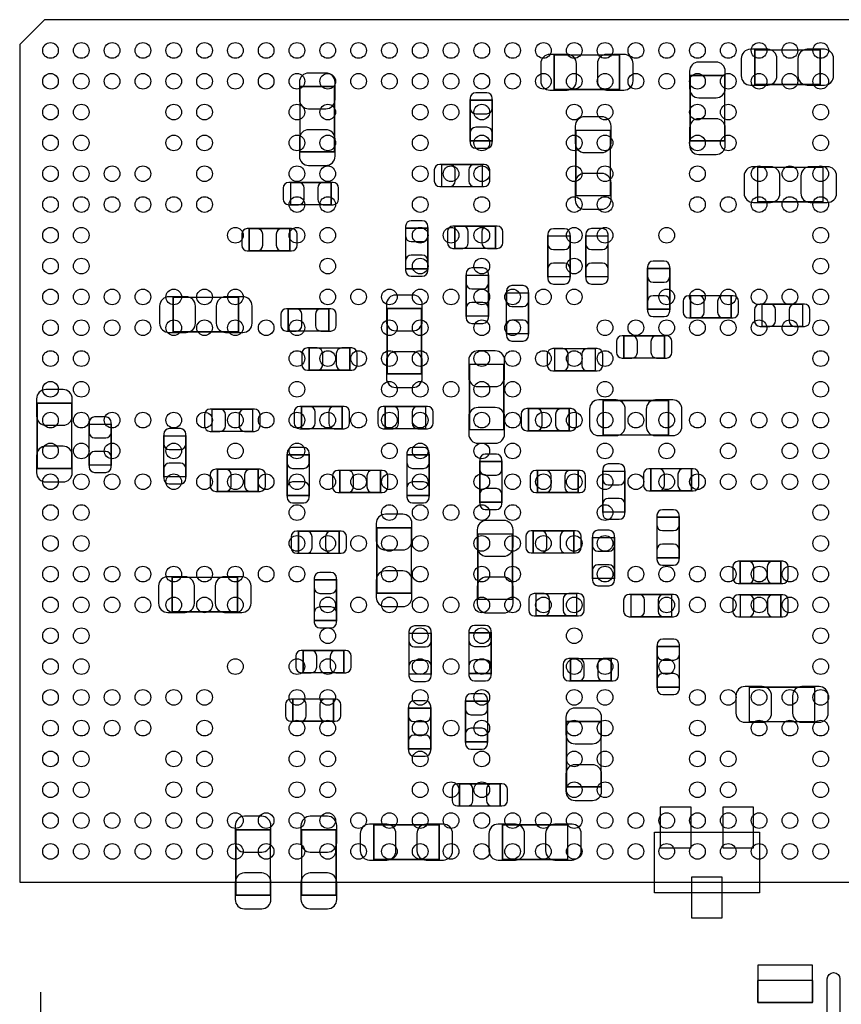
# Model space of a CAD drawing. Extents: x -13 to 81, y -8.8 to 48.8.
# Tile 5 of 9: x 34.1 to 47.5, y 7.7 to 23.7. Entities that reach past the tile are written whole.
import ezdxf

# ---------------------------------------------------------------- set-up
doc = ezdxf.new("R2010")
doc.units = 0
for name, color, linetype in [('PG_ASSEMBLY_BOTTOM', 140, 'CONTINUOUS'), ('PG_ASSEMBLY_TOP', 140, 'CONTINUOUS'), ('PIN_BOTTOM', 211, 'CONTINUOUS'), ('PIN_TOP', 160, 'CONTINUOUS')]:
    doc.layers.add(name, color=color, linetype=linetype)

msp = doc.modelspace()

# ---------------------------------------------------------------- linework, layer by layer
at = {"layer": 'PG_ASSEMBLY_BOTTOM', "const_width": 0.024892}
for points in [[(47.111666, 22.662642), (47.111666, 23.222458), (46.05147, 23.222458), (46.05147, 22.662642), (47.111666, 22.662642)], [(43.85691, 22.5806), (43.85691, 23.140416), (42.796714, 23.140416), (42.796714, 22.5806), (43.85691, 22.5806)], [(45.002704, 21.74621), (45.56252, 21.74621), (45.56252, 22.806406), (45.002704, 22.806406), (45.002704, 21.74621)], [(38.670484, 21.567902), (39.2303, 21.567902), (39.2303, 22.628098), (38.670484, 22.628098), (38.670484, 21.567902)], [(41.431972, 21.747734), (41.792144, 21.747734), (41.792144, 22.407626), (41.431972, 22.407626), (41.431972, 21.747734)], [(43.70832, 21.917406), (43.148504, 21.917406), (43.148504, 20.85721), (43.70832, 20.85721), (43.70832, 21.917406)], [(40.969438, 21.364194), (40.969438, 21.004022), (41.62933, 21.004022), (41.62933, 21.364194), (40.969438, 21.364194)], [(46.098968, 21.316442), (46.098968, 20.756626), (47.159164, 20.756626), (47.159164, 21.316442), (46.098968, 21.316442)], [(39.17823, 20.710906), (39.17823, 21.071078), (38.518338, 21.071078), (38.518338, 20.710906), (39.17823, 20.710906)], [(38.50513, 19.962622), (38.50513, 20.322794), (37.845238, 20.322794), (37.845238, 19.962622), (38.50513, 19.962622)], [(40.385492, 19.67103), (40.745664, 19.67103), (40.745664, 20.330922), (40.385492, 20.330922), (40.385492, 19.67103)], [(41.182798, 20.362164), (41.182798, 20.001992), (41.84269, 20.001992), (41.84269, 20.362164), (41.182798, 20.362164)], [(42.693844, 19.541744), (43.054016, 19.541744), (43.054016, 20.201636), (42.693844, 20.201636), (42.693844, 19.541744)], [(43.310048, 19.542506), (43.67022, 19.542506), (43.67022, 20.202398), (43.310048, 20.202398), (43.310048, 19.542506)], [(44.671996, 19.67357), (44.311824, 19.67357), (44.311824, 19.013678), (44.671996, 19.013678), (44.671996, 19.67357)], [(41.368472, 18.903696), (41.728644, 18.903696), (41.728644, 19.563588), (41.368472, 19.563588), (41.368472, 18.903696)], [(37.673026, 18.64614), (37.673026, 19.205956), (36.61283, 19.205956), (36.61283, 18.64614), (37.673026, 18.64614)], [(42.380408, 19.27733), (42.020236, 19.27733), (42.020236, 18.617438), (42.380408, 18.617438), (42.380408, 19.27733)], [(45.009308, 19.233642), (45.009308, 18.87347), (45.6692, 18.87347), (45.6692, 19.233642), (45.009308, 19.233642)], [(38.480238, 19.020028), (38.480238, 18.659856), (39.14013, 18.659856), (39.14013, 19.020028), (38.480238, 19.020028)], [(40.644064, 19.024854), (40.084248, 19.024854), (40.084248, 17.964658), (40.644064, 17.964658), (40.644064, 19.024854)], [(46.168056, 19.095466), (46.168056, 18.735294), (46.827948, 18.735294), (46.827948, 19.095466), (46.168056, 19.095466)], [(43.92676, 18.582386), (43.92676, 18.222214), (44.586652, 18.222214), (44.586652, 18.582386), (43.92676, 18.582386)], [(38.82009, 18.385028), (38.82009, 18.024856), (39.479982, 18.024856), (39.479982, 18.385028), (38.82009, 18.385028)], [(43.46448, 18.013934), (43.46448, 18.374106), (42.804588, 18.374106), (42.804588, 18.013934), (43.46448, 18.013934)], [(41.420288, 17.058386), (41.980104, 17.058386), (41.980104, 18.118582), (41.420288, 18.118582), (41.420288, 17.058386)], [(34.96564, 17.489678), (34.405824, 17.489678), (34.405824, 16.429482), (34.96564, 16.429482), (34.96564, 17.489678)], [(38.696646, 17.43456), (38.696646, 17.074388), (39.356538, 17.074388), (39.356538, 17.43456), (38.696646, 17.43456)], [(40.711374, 17.074134), (40.711374, 17.434306), (40.051482, 17.434306), (40.051482, 17.074134), (40.711374, 17.074134)], [(43.589702, 17.531588), (43.589702, 16.971772), (44.649898, 16.971772), (44.649898, 17.531588), (43.589702, 17.531588)], [(37.902134, 17.031716), (37.902134, 17.391888), (37.242242, 17.391888), (37.242242, 17.031716), (37.902134, 17.031716)], [(43.039538, 17.041114), (43.039538, 17.401286), (42.379646, 17.401286), (42.379646, 17.041114), (43.039538, 17.041114)], [(35.247326, 16.485362), (35.607498, 16.485362), (35.607498, 17.145254), (35.247326, 17.145254), (35.247326, 16.485362)], [(36.45916, 16.296894), (36.819332, 16.296894), (36.819332, 16.956786), (36.45916, 16.956786), (36.45916, 16.296894)], [(38.821614, 16.650208), (38.461442, 16.650208), (38.461442, 15.990316), (38.821614, 15.990316), (38.821614, 16.650208)], [(40.407082, 15.99057), (40.767254, 15.99057), (40.767254, 16.650462), (40.407082, 16.650462), (40.407082, 15.99057)], [(41.588436, 15.881858), (41.948608, 15.881858), (41.948608, 16.54175), (41.588436, 16.54175), (41.588436, 15.881858)], [(37.992558, 16.056356), (37.992558, 16.416528), (37.332666, 16.416528), (37.332666, 16.056356), (37.992558, 16.056356)], [(39.976552, 16.038576), (39.976552, 16.398748), (39.31666, 16.398748), (39.31666, 16.038576), (39.976552, 16.038576)], [(43.186604, 16.037814), (43.186604, 16.397986), (42.526712, 16.397986), (42.526712, 16.037814), (43.186604, 16.037814)], [(43.94327, 16.383254), (43.583098, 16.383254), (43.583098, 15.723362), (43.94327, 15.723362), (43.94327, 16.383254)], [(44.364148, 16.425164), (44.364148, 16.064992), (45.02404, 16.064992), (45.02404, 16.425164), (44.364148, 16.425164)], [(44.463716, 14.97965), (44.823888, 14.97965), (44.823888, 15.639542), (44.463716, 15.639542), (44.463716, 14.97965)], [(38.646862, 15.411958), (38.646862, 15.051786), (39.306754, 15.051786), (39.306754, 15.411958), (38.646862, 15.411958)], [(39.918386, 14.406372), (40.478202, 14.406372), (40.478202, 15.466568), (39.918386, 15.466568), (39.918386, 14.406372)], [(41.55821, 14.305026), (42.118026, 14.305026), (42.118026, 15.365222), (41.55821, 15.365222), (41.55821, 14.305026)], [(43.114468, 15.057374), (43.114468, 15.417546), (42.454576, 15.417546), (42.454576, 15.057374), (43.114468, 15.057374)], [(43.415966, 14.645894), (43.776138, 14.645894), (43.776138, 15.305786), (43.415966, 15.305786), (43.415966, 14.645894)], [(45.814488, 14.923008), (45.814488, 14.562836), (46.47438, 14.562836), (46.47438, 14.923008), (45.814488, 14.923008)], [(37.656008, 14.10208), (37.656008, 14.661896), (36.595812, 14.661896), (36.595812, 14.10208), (37.656008, 14.10208)], [(39.262812, 14.621002), (38.90264, 14.621002), (38.90264, 13.96111), (39.262812, 13.96111), (39.262812, 14.621002)], [(42.502074, 14.397228), (42.502074, 14.037056), (43.161966, 14.037056), (43.161966, 14.397228), (42.502074, 14.397228)], [(44.043092, 14.382496), (44.043092, 14.022324), (44.702984, 14.022324), (44.702984, 14.382496), (44.043092, 14.382496)], [(45.816266, 14.379194), (45.816266, 14.019022), (46.476158, 14.019022), (46.476158, 14.379194), (45.816266, 14.379194)], [(40.799766, 13.753592), (40.439594, 13.753592), (40.439594, 13.0937), (40.799766, 13.0937), (40.799766, 13.753592)], [(41.77284, 13.760958), (41.412668, 13.760958), (41.412668, 13.101066), (41.77284, 13.101066), (41.77284, 13.760958)], [(39.382192, 13.11402), (39.382192, 13.474192), (38.7223, 13.474192), (38.7223, 13.11402), (39.382192, 13.11402)], [(44.827698, 13.538454), (44.467526, 13.538454), (44.467526, 12.878562), (44.827698, 12.878562), (44.827698, 13.538454)], [(43.062398, 13.341858), (43.062398, 12.981686), (43.72229, 12.981686), (43.72229, 13.341858), (43.062398, 13.341858)], [(47.02429, 12.318492), (47.02429, 12.878308), (45.964094, 12.878308), (45.964094, 12.318492), (47.02429, 12.318492)], [(39.213282, 12.325858), (39.213282, 12.68603), (38.55339, 12.68603), (38.55339, 12.325858), (39.213282, 12.325858)], [(41.355772, 11.991594), (41.715944, 11.991594), (41.715944, 12.651486), (41.355772, 12.651486), (41.355772, 11.991594)], [(40.792654, 12.539218), (40.432482, 12.539218), (40.432482, 11.879326), (40.792654, 11.879326), (40.792654, 12.539218)], [(43.55592, 12.32027), (42.996104, 12.32027), (42.996104, 11.260074), (43.55592, 11.260074), (43.55592, 12.32027)], [(41.257982, 11.310874), (41.257982, 10.950702), (41.917874, 10.950702), (41.917874, 11.310874), (41.257982, 11.310874)], [(38.1889, 10.563098), (37.629084, 10.563098), (37.629084, 9.502902), (38.1889, 9.502902), (38.1889, 10.563098)], [(39.256716, 10.563098), (38.6969, 10.563098), (38.6969, 9.502902), (39.256716, 9.502902), (39.256716, 10.563098)], [(40.92829, 10.083292), (40.92829, 10.643108), (39.868094, 10.643108), (39.868094, 10.083292), (40.92829, 10.083292)], [(41.95572, 10.643108), (41.95572, 10.083292), (43.015916, 10.083292), (43.015916, 10.643108), (41.95572, 10.643108)]]:
    msp.add_lwpolyline(points, dxfattribs=at)
at = {"layer": 'PG_ASSEMBLY_BOTTOM'}
msp.add_lwpolyline([(44.424092, 10.52322), (46.125892, 10.52322), (46.125892, 9.54278), (44.424092, 9.54278), (44.424092, 10.52322)], dxfattribs=at)
msp.add_lwpolyline([(46.994572, 8.1153), (46.095412, 8.1153), (46.095412, 7.76478), (46.994572, 7.76478)], close=True, dxfattribs=at)
at = {"layer": 'PG_ASSEMBLY_TOP'}
for points in [[(34.121598, 9.713722), (48.12157, 9.713722), (48.12157, 23.713694), (34.521648, 23.713694), (34.121598, 23.313644), (34.121598, 9.713722)], [(34.464752, 7.5311), (34.464752, 7.92988)]]:
    msp.add_lwpolyline(points, dxfattribs=at)
at = {"layer": 'PIN_BOTTOM'}
for points in [[(45.98162, 22.652482), (46.261528, 22.652482, 0.414846), (46.411642, 22.802596), (46.411642, 23.082504, 0.414846), (46.261528, 23.232618), (45.98162, 23.232618, 0.414846), (45.831506, 23.082504), (45.831506, 22.802596, 0.414846)], [(47.181516, 23.232618), (46.901608, 23.232618, 0.414846), (46.751494, 23.082504), (46.751494, 22.802596, 0.414846), (46.901608, 22.652482), (47.181516, 22.652482, 0.414846), (47.33163, 22.802596), (47.33163, 23.082504, 0.414846)], [(42.726864, 22.57044), (43.006772, 22.57044, 0.414846), (43.156886, 22.720554), (43.156886, 23.000462, 0.414846), (43.006772, 23.150576), (42.726864, 23.150576, 0.414846), (42.57675, 23.000462), (42.57675, 22.720554, 0.414846)], [(43.92676, 23.150576), (43.646852, 23.150576, 0.414846), (43.496738, 23.000462), (43.496738, 22.720554, 0.414846), (43.646852, 22.57044), (43.92676, 22.57044, 0.414846), (44.076874, 22.720554), (44.076874, 23.000462, 0.414846)], [(44.992544, 22.876256), (44.992544, 22.596348, 0.414846), (45.142658, 22.446234), (45.422566, 22.446234, 0.414846), (45.57268, 22.596348), (45.57268, 22.876256, 0.414846), (45.422566, 23.02637), (45.142658, 23.02637, 0.414846)], [(38.660324, 22.697948), (38.660324, 22.41804, 0.414846), (38.810438, 22.267926), (39.090346, 22.267926, 0.414846), (39.24046, 22.41804), (39.24046, 22.697948, 0.414846), (39.090346, 22.848062), (38.810438, 22.848062, 0.414846)], [(41.431972, 22.437598), (41.431972, 22.277578, 0.413587), (41.522142, 22.187662), (41.701974, 22.187662, 0.413587), (41.792144, 22.277578), (41.792144, 22.437598, 0.413587), (41.701974, 22.527514), (41.522142, 22.527514, 0.413587)], [(43.138344, 21.987256), (43.138344, 21.707348, 0.414846), (43.288458, 21.557234), (43.568366, 21.557234, 0.414846), (43.71848, 21.707348), (43.71848, 21.987256, 0.414846), (43.568366, 22.13737), (43.288458, 22.13737, 0.414846)], [(45.57268, 21.67636), (45.57268, 21.956268, 0.414846), (45.422566, 22.106382), (45.142658, 22.106382, 0.414846), (44.992544, 21.956268), (44.992544, 21.67636, 0.414846), (45.142658, 21.526246), (45.422566, 21.526246, 0.414846)], [(39.24046, 21.498052), (39.24046, 21.77796, 0.414846), (39.090346, 21.928074), (38.810438, 21.928074, 0.414846), (38.660324, 21.77796), (38.660324, 21.498052, 0.414846), (38.810438, 21.347938), (39.090346, 21.347938, 0.414846)], [(41.792144, 21.717762), (41.792144, 21.877782, 0.413587), (41.701974, 21.967698), (41.522142, 21.967698, 0.413587), (41.431972, 21.877782), (41.431972, 21.717762, 0.413587), (41.522142, 21.627846), (41.701974, 21.627846, 0.413587)], [(40.939466, 21.004022), (41.099486, 21.004022, 0.413587), (41.189402, 21.094192), (41.189402, 21.274024, 0.413587), (41.099486, 21.364194), (40.939466, 21.364194, 0.413587), (40.84955, 21.274024), (40.84955, 21.094192, 0.413587)], [(41.659302, 21.364194), (41.499282, 21.364194, 0.413587), (41.409366, 21.274024), (41.409366, 21.094192, 0.413587), (41.499282, 21.004022), (41.659302, 21.004022, 0.413587), (41.749218, 21.094192), (41.749218, 21.274024, 0.413587)], [(46.029118, 20.746466), (46.309026, 20.746466, 0.414846), (46.45914, 20.89658), (46.45914, 21.176488, 0.414846), (46.309026, 21.326602), (46.029118, 21.326602, 0.414846), (45.879004, 21.176488), (45.879004, 20.89658, 0.414846)], [(47.229014, 21.326602), (46.949106, 21.326602, 0.414846), (46.798992, 21.176488), (46.798992, 20.89658, 0.414846), (46.949106, 20.746466), (47.229014, 20.746466, 0.414846), (47.379128, 20.89658), (47.379128, 21.176488, 0.414846)], [(43.71848, 20.78736), (43.71848, 21.067268, 0.414846), (43.568366, 21.217382), (43.288458, 21.217382, 0.414846), (43.138344, 21.067268), (43.138344, 20.78736, 0.414846), (43.288458, 20.637246), (43.568366, 20.637246, 0.414846)], [(38.488366, 20.710906), (38.648386, 20.710906, 0.413587), (38.738302, 20.801076), (38.738302, 20.980908, 0.413587), (38.648386, 21.071078), (38.488366, 21.071078, 0.413587), (38.39845, 20.980908), (38.39845, 20.801076, 0.413587)], [(39.208202, 21.071078), (39.048182, 21.071078, 0.413587), (38.958266, 20.980908), (38.958266, 20.801076, 0.413587), (39.048182, 20.710906), (39.208202, 20.710906, 0.413587), (39.298118, 20.801076), (39.298118, 20.980908, 0.413587)], [(37.815266, 19.962622), (37.975286, 19.962622, 0.413587), (38.065202, 20.052792), (38.065202, 20.232624, 0.413587), (37.975286, 20.322794), (37.815266, 20.322794, 0.413587), (37.72535, 20.232624), (37.72535, 20.052792, 0.413587)], [(38.535102, 20.322794), (38.375082, 20.322794, 0.413587), (38.285166, 20.232624), (38.285166, 20.052792, 0.413587), (38.375082, 19.962622), (38.535102, 19.962622, 0.413587), (38.625018, 20.052792), (38.625018, 20.232624, 0.413587)], [(40.385492, 20.360894), (40.385492, 20.200874, 0.413587), (40.475662, 20.110958), (40.655494, 20.110958, 0.413587), (40.745664, 20.200874), (40.745664, 20.360894, 0.413587), (40.655494, 20.45081), (40.475662, 20.45081, 0.413587)], [(41.152826, 20.001992), (41.312846, 20.001992, 0.413587), (41.402762, 20.092162), (41.402762, 20.271994, 0.413587), (41.312846, 20.362164), (41.152826, 20.362164, 0.413587), (41.06291, 20.271994), (41.06291, 20.092162, 0.413587)], [(41.872662, 20.362164), (41.712642, 20.362164, 0.413587), (41.622726, 20.271994), (41.622726, 20.092162, 0.413587), (41.712642, 20.001992), (41.872662, 20.001992, 0.413587), (41.962578, 20.092162), (41.962578, 20.271994, 0.413587)], [(42.693844, 20.231608), (42.693844, 20.071588, 0.413587), (42.784014, 19.981672), (42.963846, 19.981672, 0.413587), (43.054016, 20.071588), (43.054016, 20.231608, 0.413587), (42.963846, 20.321524), (42.784014, 20.321524, 0.413587)], [(43.310048, 20.23237), (43.310048, 20.07235, 0.413587), (43.400218, 19.982434), (43.58005, 19.982434, 0.413587), (43.67022, 20.07235), (43.67022, 20.23237, 0.413587), (43.58005, 20.322286), (43.400218, 20.322286, 0.413587)], [(40.745664, 19.641058), (40.745664, 19.801078, 0.413587), (40.655494, 19.890994), (40.475662, 19.890994, 0.413587), (40.385492, 19.801078), (40.385492, 19.641058, 0.413587), (40.475662, 19.551142), (40.655494, 19.551142, 0.413587)], [(41.368472, 19.59356), (41.368472, 19.43354, 0.413587), (41.458642, 19.343624), (41.638474, 19.343624, 0.413587), (41.728644, 19.43354), (41.728644, 19.59356, 0.413587), (41.638474, 19.683476), (41.458642, 19.683476, 0.413587)], [(43.054016, 19.511772), (43.054016, 19.671792, 0.413587), (42.963846, 19.761708), (42.784014, 19.761708, 0.413587), (42.693844, 19.671792), (42.693844, 19.511772, 0.413587), (42.784014, 19.421856), (42.963846, 19.421856, 0.413587)], [(43.67022, 19.512534), (43.67022, 19.672554, 0.413587), (43.58005, 19.76247), (43.400218, 19.76247, 0.413587), (43.310048, 19.672554), (43.310048, 19.512534, 0.413587), (43.400218, 19.422618), (43.58005, 19.422618, 0.413587)], [(44.311824, 19.703542), (44.311824, 19.543522, 0.413587), (44.401994, 19.453606), (44.581826, 19.453606, 0.413587), (44.671996, 19.543522), (44.671996, 19.703542, 0.413587), (44.581826, 19.793458), (44.401994, 19.793458, 0.413587)], [(42.020236, 19.307302), (42.020236, 19.147282, 0.413587), (42.110406, 19.057366), (42.290238, 19.057366, 0.413587), (42.380408, 19.147282), (42.380408, 19.307302, 0.413587), (42.290238, 19.397218), (42.110406, 19.397218, 0.413587)], [(36.54298, 18.63598), (36.822888, 18.63598, 0.414846), (36.973002, 18.786094), (36.973002, 19.066002, 0.414846), (36.822888, 19.216116), (36.54298, 19.216116, 0.414846), (36.392866, 19.066002), (36.392866, 18.786094, 0.414846)], [(37.742876, 19.216116), (37.462968, 19.216116, 0.414846), (37.312854, 19.066002), (37.312854, 18.786094, 0.414846), (37.462968, 18.63598), (37.742876, 18.63598, 0.414846), (37.89299, 18.786094), (37.89299, 19.066002, 0.414846)], [(40.074088, 19.094704), (40.074088, 18.814796, 0.414846), (40.224202, 18.664682), (40.50411, 18.664682, 0.414846), (40.654224, 18.814796), (40.654224, 19.094704, 0.414846), (40.50411, 19.244818), (40.224202, 19.244818, 0.414846)], [(44.671996, 18.983706), (44.671996, 19.143726, 0.413587), (44.581826, 19.233642), (44.401994, 19.233642, 0.413587), (44.311824, 19.143726), (44.311824, 18.983706, 0.413587), (44.401994, 18.89379), (44.581826, 18.89379, 0.413587)], [(44.979336, 18.87347), (45.139356, 18.87347, 0.413587), (45.229272, 18.96364), (45.229272, 19.143472, 0.413587), (45.139356, 19.233642), (44.979336, 19.233642, 0.413587), (44.88942, 19.143472), (44.88942, 18.96364, 0.413587)], [(45.699172, 19.233642), (45.539152, 19.233642, 0.413587), (45.449236, 19.143472), (45.449236, 18.96364, 0.413587), (45.539152, 18.87347), (45.699172, 18.87347, 0.413587), (45.789088, 18.96364), (45.789088, 19.143472, 0.413587)], [(38.450266, 18.659856), (38.610286, 18.659856, 0.413587), (38.700202, 18.750026), (38.700202, 18.929858, 0.413587), (38.610286, 19.020028), (38.450266, 19.020028, 0.413587), (38.36035, 18.929858), (38.36035, 18.750026, 0.413587)], [(39.170102, 19.020028), (39.010082, 19.020028, 0.413587), (38.920166, 18.929858), (38.920166, 18.750026, 0.413587), (39.010082, 18.659856), (39.170102, 18.659856, 0.413587), (39.260018, 18.750026), (39.260018, 18.929858, 0.413587)], [(41.728644, 18.873724), (41.728644, 19.033744, 0.413587), (41.638474, 19.12366), (41.458642, 19.12366, 0.413587), (41.368472, 19.033744), (41.368472, 18.873724, 0.413587), (41.458642, 18.783808), (41.638474, 18.783808, 0.413587)], [(46.138084, 18.735294), (46.298104, 18.735294, 0.413587), (46.38802, 18.825464), (46.38802, 19.005296, 0.413587), (46.298104, 19.095466), (46.138084, 19.095466, 0.413587), (46.048168, 19.005296), (46.048168, 18.825464, 0.413587)], [(46.85792, 19.095466), (46.6979, 19.095466, 0.413587), (46.607984, 19.005296), (46.607984, 18.825464, 0.413587), (46.6979, 18.735294), (46.85792, 18.735294, 0.413587), (46.947836, 18.825464), (46.947836, 19.005296, 0.413587)], [(42.380408, 18.587466), (42.380408, 18.747486, 0.413587), (42.290238, 18.837402), (42.110406, 18.837402, 0.413587), (42.020236, 18.747486), (42.020236, 18.587466, 0.413587), (42.110406, 18.49755), (42.290238, 18.49755, 0.413587)], [(43.896788, 18.222214), (44.056808, 18.222214, 0.413587), (44.146724, 18.312384), (44.146724, 18.492216, 0.413587), (44.056808, 18.582386), (43.896788, 18.582386, 0.413587), (43.806872, 18.492216), (43.806872, 18.312384, 0.413587)], [(44.616624, 18.582386), (44.456604, 18.582386, 0.413587), (44.366688, 18.492216), (44.366688, 18.312384, 0.413587), (44.456604, 18.222214), (44.616624, 18.222214, 0.413587), (44.70654, 18.312384), (44.70654, 18.492216, 0.413587)], [(38.790118, 18.024856), (38.950138, 18.024856, 0.413587), (39.040054, 18.115026), (39.040054, 18.294858, 0.413587), (38.950138, 18.385028), (38.790118, 18.385028, 0.413587), (38.700202, 18.294858), (38.700202, 18.115026, 0.413587)], [(39.509954, 18.385028), (39.349934, 18.385028, 0.413587), (39.260018, 18.294858), (39.260018, 18.115026, 0.413587), (39.349934, 18.024856), (39.509954, 18.024856, 0.413587), (39.59987, 18.115026), (39.59987, 18.294858, 0.413587)], [(40.654224, 17.894808), (40.654224, 18.174716, 0.414846), (40.50411, 18.32483), (40.224202, 18.32483, 0.414846), (40.074088, 18.174716), (40.074088, 17.894808, 0.414846), (40.224202, 17.744694), (40.50411, 17.744694, 0.414846)], [(41.410128, 18.188432), (41.410128, 17.908524, 0.414846), (41.560242, 17.75841), (41.84015, 17.75841, 0.414846), (41.990264, 17.908524), (41.990264, 18.188432, 0.414846), (41.84015, 18.338546), (41.560242, 18.338546, 0.414846)], [(42.774616, 18.013934), (42.934636, 18.013934, 0.413587), (43.024552, 18.104104), (43.024552, 18.283936, 0.413587), (42.934636, 18.374106), (42.774616, 18.374106, 0.413587), (42.6847, 18.283936), (42.6847, 18.104104, 0.413587)], [(43.494452, 18.374106), (43.334432, 18.374106, 0.413587), (43.244516, 18.283936), (43.244516, 18.104104, 0.413587), (43.334432, 18.013934), (43.494452, 18.013934, 0.413587), (43.584368, 18.104104), (43.584368, 18.283936, 0.413587)], [(34.395664, 17.559528), (34.395664, 17.27962, 0.414846), (34.545778, 17.129506), (34.825686, 17.129506, 0.414846), (34.9758, 17.27962), (34.9758, 17.559528, 0.414846), (34.825686, 17.709642), (34.545778, 17.709642, 0.414846)], [(38.666674, 17.074388), (38.826694, 17.074388, 0.413587), (38.91661, 17.164558), (38.91661, 17.34439, 0.413587), (38.826694, 17.43456), (38.666674, 17.43456, 0.413587), (38.576758, 17.34439), (38.576758, 17.164558, 0.413587)], [(39.38651, 17.43456), (39.22649, 17.43456, 0.413587), (39.136574, 17.34439), (39.136574, 17.164558, 0.413587), (39.22649, 17.074388), (39.38651, 17.074388, 0.413587), (39.476426, 17.164558), (39.476426, 17.34439, 0.413587)], [(40.02151, 17.074134), (40.18153, 17.074134, 0.413587), (40.271446, 17.164304), (40.271446, 17.344136, 0.413587), (40.18153, 17.434306), (40.02151, 17.434306, 0.413587), (39.931594, 17.344136), (39.931594, 17.164304, 0.413587)], [(40.741346, 17.434306), (40.581326, 17.434306, 0.413587), (40.49141, 17.344136), (40.49141, 17.164304, 0.413587), (40.581326, 17.074134), (40.741346, 17.074134, 0.413587), (40.831262, 17.164304), (40.831262, 17.344136, 0.413587)], [(43.519852, 16.961612), (43.79976, 16.961612, 0.414846), (43.949874, 17.111726), (43.949874, 17.391634, 0.414846), (43.79976, 17.541748), (43.519852, 17.541748, 0.414846), (43.369738, 17.391634), (43.369738, 17.111726, 0.414846)], [(44.719748, 17.541748), (44.43984, 17.541748, 0.414846), (44.289726, 17.391634), (44.289726, 17.111726, 0.414846), (44.43984, 16.961612), (44.719748, 16.961612, 0.414846), (44.869862, 17.111726), (44.869862, 17.391634, 0.414846)], [(35.247326, 17.175226), (35.247326, 17.015206, 0.413587), (35.337496, 16.92529), (35.517328, 16.92529, 0.413587), (35.607498, 17.015206), (35.607498, 17.175226, 0.413587), (35.517328, 17.265142), (35.337496, 17.265142, 0.413587)], [(37.21227, 17.031716), (37.37229, 17.031716, 0.413587), (37.462206, 17.121886), (37.462206, 17.301718, 0.413587), (37.37229, 17.391888), (37.21227, 17.391888, 0.413587), (37.122354, 17.301718), (37.122354, 17.121886, 0.413587)], [(37.932106, 17.391888), (37.772086, 17.391888, 0.413587), (37.68217, 17.301718), (37.68217, 17.121886, 0.413587), (37.772086, 17.031716), (37.932106, 17.031716, 0.413587), (38.022022, 17.121886), (38.022022, 17.301718, 0.413587)], [(41.990264, 16.988536), (41.990264, 17.268444, 0.414846), (41.84015, 17.418558), (41.560242, 17.418558, 0.414846), (41.410128, 17.268444), (41.410128, 16.988536, 0.414846), (41.560242, 16.838422), (41.84015, 16.838422, 0.414846)], [(42.349674, 17.041114), (42.509694, 17.041114, 0.413587), (42.59961, 17.131284), (42.59961, 17.311116, 0.413587), (42.509694, 17.401286), (42.349674, 17.401286, 0.413587), (42.259758, 17.311116), (42.259758, 17.131284, 0.413587)], [(43.06951, 17.401286), (42.90949, 17.401286, 0.413587), (42.819574, 17.311116), (42.819574, 17.131284, 0.413587), (42.90949, 17.041114), (43.06951, 17.041114, 0.413587), (43.159426, 17.131284), (43.159426, 17.311116, 0.413587)], [(36.45916, 16.986758), (36.45916, 16.826738, 0.413587), (36.54933, 16.736822), (36.729162, 16.736822, 0.413587), (36.819332, 16.826738), (36.819332, 16.986758, 0.413587), (36.729162, 17.076674), (36.54933, 17.076674, 0.413587)], [(34.9758, 16.359632), (34.9758, 16.63954, 0.414846), (34.825686, 16.789654), (34.545778, 16.789654, 0.414846), (34.395664, 16.63954), (34.395664, 16.359632, 0.414846), (34.545778, 16.209518), (34.825686, 16.209518, 0.414846)], [(35.607498, 16.45539), (35.607498, 16.61541, 0.413587), (35.517328, 16.705326), (35.337496, 16.705326, 0.413587), (35.247326, 16.61541), (35.247326, 16.45539, 0.413587), (35.337496, 16.365474), (35.517328, 16.365474, 0.413587)], [(38.461442, 16.68018), (38.461442, 16.52016, 0.413587), (38.551612, 16.430244), (38.731444, 16.430244, 0.413587), (38.821614, 16.52016), (38.821614, 16.68018, 0.413587), (38.731444, 16.770096), (38.551612, 16.770096, 0.413587)], [(40.407082, 16.680434), (40.407082, 16.520414, 0.413587), (40.497252, 16.430498), (40.677084, 16.430498, 0.413587), (40.767254, 16.520414), (40.767254, 16.680434, 0.413587), (40.677084, 16.77035), (40.497252, 16.77035, 0.413587)], [(41.588436, 16.571722), (41.588436, 16.411702, 0.413587), (41.678606, 16.321786), (41.858438, 16.321786, 0.413587), (41.948608, 16.411702), (41.948608, 16.571722, 0.413587), (41.858438, 16.661638), (41.678606, 16.661638, 0.413587)], [(36.819332, 16.266922), (36.819332, 16.426942, 0.413587), (36.729162, 16.516858), (36.54933, 16.516858, 0.413587), (36.45916, 16.426942), (36.45916, 16.266922, 0.413587), (36.54933, 16.177006), (36.729162, 16.177006, 0.413587)], [(43.583098, 16.413226), (43.583098, 16.253206, 0.413587), (43.673268, 16.16329), (43.8531, 16.16329, 0.413587), (43.94327, 16.253206), (43.94327, 16.413226, 0.413587), (43.8531, 16.503142), (43.673268, 16.503142, 0.413587)], [(37.302694, 16.056356), (37.462714, 16.056356, 0.413587), (37.55263, 16.146526), (37.55263, 16.326358, 0.413587), (37.462714, 16.416528), (37.302694, 16.416528, 0.413587), (37.212778, 16.326358), (37.212778, 16.146526, 0.413587)], [(38.02253, 16.416528), (37.86251, 16.416528, 0.413587), (37.772594, 16.326358), (37.772594, 16.146526, 0.413587), (37.86251, 16.056356), (38.02253, 16.056356, 0.413587), (38.112446, 16.146526), (38.112446, 16.326358, 0.413587)], [(39.286688, 16.038576), (39.446708, 16.038576, 0.413587), (39.536624, 16.128746), (39.536624, 16.308578, 0.413587), (39.446708, 16.398748), (39.286688, 16.398748, 0.413587), (39.196772, 16.308578), (39.196772, 16.128746, 0.413587)], [(40.006524, 16.398748), (39.846504, 16.398748, 0.413587), (39.756588, 16.308578), (39.756588, 16.128746, 0.413587), (39.846504, 16.038576), (40.006524, 16.038576, 0.413587), (40.09644, 16.128746), (40.09644, 16.308578, 0.413587)], [(42.49674, 16.037814), (42.65676, 16.037814, 0.413587), (42.746676, 16.127984), (42.746676, 16.307816, 0.413587), (42.65676, 16.397986), (42.49674, 16.397986, 0.413587), (42.406824, 16.307816), (42.406824, 16.127984, 0.413587)], [(43.216576, 16.397986), (43.056556, 16.397986, 0.413587), (42.96664, 16.307816), (42.96664, 16.127984, 0.413587), (43.056556, 16.037814), (43.216576, 16.037814, 0.413587), (43.306492, 16.127984), (43.306492, 16.307816, 0.413587)], [(44.334176, 16.064992), (44.494196, 16.064992, 0.413587), (44.584112, 16.155162), (44.584112, 16.334994, 0.413587), (44.494196, 16.425164), (44.334176, 16.425164, 0.413587), (44.24426, 16.334994), (44.24426, 16.155162, 0.413587)], [(45.054012, 16.425164), (44.893992, 16.425164, 0.413587), (44.804076, 16.334994), (44.804076, 16.155162, 0.413587), (44.893992, 16.064992), (45.054012, 16.064992, 0.413587), (45.143928, 16.155162), (45.143928, 16.334994, 0.413587)], [(38.821614, 15.960344), (38.821614, 16.120364, 0.413587), (38.731444, 16.21028), (38.551612, 16.21028, 0.413587), (38.461442, 16.120364), (38.461442, 15.960344, 0.413587), (38.551612, 15.870428), (38.731444, 15.870428, 0.413587)], [(40.767254, 15.960598), (40.767254, 16.120618, 0.413587), (40.677084, 16.210534), (40.497252, 16.210534, 0.413587), (40.407082, 16.120618), (40.407082, 15.960598, 0.413587), (40.497252, 15.870682), (40.677084, 15.870682, 0.413587)], [(41.948608, 15.851886), (41.948608, 16.011906, 0.413587), (41.858438, 16.101822), (41.678606, 16.101822, 0.413587), (41.588436, 16.011906), (41.588436, 15.851886, 0.413587), (41.678606, 15.76197), (41.858438, 15.76197, 0.413587)], [(43.94327, 15.69339), (43.94327, 15.85341, 0.413587), (43.8531, 15.943326), (43.673268, 15.943326, 0.413587), (43.583098, 15.85341), (43.583098, 15.69339, 0.413587), (43.673268, 15.603474), (43.8531, 15.603474, 0.413587)], [(39.908226, 15.536418), (39.908226, 15.25651, 0.414846), (40.05834, 15.106396), (40.338248, 15.106396, 0.414846), (40.488362, 15.25651), (40.488362, 15.536418, 0.414846), (40.338248, 15.686532), (40.05834, 15.686532, 0.414846)], [(44.463716, 15.669514), (44.463716, 15.509494, 0.413587), (44.553886, 15.419578), (44.733718, 15.419578, 0.413587), (44.823888, 15.509494), (44.823888, 15.669514, 0.413587), (44.733718, 15.75943), (44.553886, 15.75943, 0.413587)], [(41.54805, 15.435072), (41.54805, 15.155164, 0.414846), (41.698164, 15.00505), (41.978072, 15.00505, 0.414846), (42.128186, 15.155164), (42.128186, 15.435072, 0.414846), (41.978072, 15.585186), (41.698164, 15.585186, 0.414846)], [(38.61689, 15.051786), (38.77691, 15.051786, 0.413587), (38.866826, 15.141956), (38.866826, 15.321788, 0.413587), (38.77691, 15.411958), (38.61689, 15.411958, 0.413587), (38.526974, 15.321788), (38.526974, 15.141956, 0.413587)], [(39.336726, 15.411958), (39.176706, 15.411958, 0.413587), (39.08679, 15.321788), (39.08679, 15.141956, 0.413587), (39.176706, 15.051786), (39.336726, 15.051786, 0.413587), (39.426642, 15.141956), (39.426642, 15.321788, 0.413587)], [(42.424604, 15.057374), (42.584624, 15.057374, 0.413587), (42.67454, 15.147544), (42.67454, 15.327376, 0.413587), (42.584624, 15.417546), (42.424604, 15.417546, 0.413587), (42.334688, 15.327376), (42.334688, 15.147544, 0.413587)], [(43.14444, 15.417546), (42.98442, 15.417546, 0.413587), (42.894504, 15.327376), (42.894504, 15.147544, 0.413587), (42.98442, 15.057374), (43.14444, 15.057374, 0.413587), (43.234356, 15.147544), (43.234356, 15.327376, 0.413587)], [(43.415966, 15.335758), (43.415966, 15.175738, 0.413587), (43.506136, 15.085822), (43.685968, 15.085822, 0.413587), (43.776138, 15.175738), (43.776138, 15.335758, 0.413587), (43.685968, 15.425674), (43.506136, 15.425674, 0.413587)], [(44.823888, 14.949678), (44.823888, 15.109698, 0.413587), (44.733718, 15.199614), (44.553886, 15.199614, 0.413587), (44.463716, 15.109698), (44.463716, 14.949678, 0.413587), (44.553886, 14.859762), (44.733718, 14.859762, 0.413587)], [(43.776138, 14.615922), (43.776138, 14.775942, 0.413587), (43.685968, 14.865858), (43.506136, 14.865858, 0.413587), (43.415966, 14.775942), (43.415966, 14.615922, 0.413587), (43.506136, 14.526006), (43.685968, 14.526006, 0.413587)], [(45.784516, 14.562836), (45.944536, 14.562836, 0.413587), (46.034452, 14.653006), (46.034452, 14.832838, 0.413587), (45.944536, 14.923008), (45.784516, 14.923008, 0.413587), (45.6946, 14.832838), (45.6946, 14.653006, 0.413587)], [(46.504352, 14.923008), (46.344332, 14.923008, 0.413587), (46.254416, 14.832838), (46.254416, 14.653006, 0.413587), (46.344332, 14.562836), (46.504352, 14.562836, 0.413587), (46.594268, 14.653006), (46.594268, 14.832838, 0.413587)], [(38.90264, 14.650974), (38.90264, 14.490954, 0.413587), (38.99281, 14.401038), (39.172642, 14.401038, 0.413587), (39.262812, 14.490954), (39.262812, 14.650974, 0.413587), (39.172642, 14.74089), (38.99281, 14.74089, 0.413587)], [(40.488362, 14.336522), (40.488362, 14.61643, 0.414846), (40.338248, 14.766544), (40.05834, 14.766544, 0.414846), (39.908226, 14.61643), (39.908226, 14.336522, 0.414846), (40.05834, 14.186408), (40.338248, 14.186408, 0.414846)], [(36.525962, 14.09192), (36.80587, 14.09192, 0.414846), (36.955984, 14.242034), (36.955984, 14.521942, 0.414846), (36.80587, 14.672056), (36.525962, 14.672056, 0.414846), (36.375848, 14.521942), (36.375848, 14.242034, 0.414846)], [(37.725858, 14.672056), (37.44595, 14.672056, 0.414846), (37.295836, 14.521942), (37.295836, 14.242034, 0.414846), (37.44595, 14.09192), (37.725858, 14.09192, 0.414846), (37.875972, 14.242034), (37.875972, 14.521942, 0.414846)], [(42.128186, 14.235176), (42.128186, 14.515084, 0.414846), (41.978072, 14.665198), (41.698164, 14.665198, 0.414846), (41.54805, 14.515084), (41.54805, 14.235176, 0.414846), (41.698164, 14.085062), (41.978072, 14.085062, 0.414846)], [(42.472102, 14.037056), (42.632122, 14.037056, 0.413587), (42.722038, 14.127226), (42.722038, 14.307058, 0.413587), (42.632122, 14.397228), (42.472102, 14.397228, 0.413587), (42.382186, 14.307058), (42.382186, 14.127226, 0.413587)], [(43.191938, 14.397228), (43.031918, 14.397228, 0.413587), (42.942002, 14.307058), (42.942002, 14.127226, 0.413587), (43.031918, 14.037056), (43.191938, 14.037056, 0.413587), (43.281854, 14.127226), (43.281854, 14.307058, 0.413587)], [(44.01312, 14.022324), (44.17314, 14.022324, 0.413587), (44.263056, 14.112494), (44.263056, 14.292326, 0.413587), (44.17314, 14.382496), (44.01312, 14.382496, 0.413587), (43.923204, 14.292326), (43.923204, 14.112494, 0.413587)], [(44.732956, 14.382496), (44.572936, 14.382496, 0.413587), (44.48302, 14.292326), (44.48302, 14.112494, 0.413587), (44.572936, 14.022324), (44.732956, 14.022324, 0.413587), (44.822872, 14.112494), (44.822872, 14.292326, 0.413587)], [(45.786294, 14.019022), (45.946314, 14.019022, 0.413587), (46.03623, 14.109192), (46.03623, 14.289024, 0.413587), (45.946314, 14.379194), (45.786294, 14.379194, 0.413587), (45.696378, 14.289024), (45.696378, 14.109192, 0.413587)], [(46.50613, 14.379194), (46.34611, 14.379194, 0.413587), (46.256194, 14.289024), (46.256194, 14.109192, 0.413587), (46.34611, 14.019022), (46.50613, 14.019022, 0.413587), (46.596046, 14.109192), (46.596046, 14.289024, 0.413587)], [(39.262812, 13.931138), (39.262812, 14.091158, 0.413587), (39.172642, 14.181074), (38.99281, 14.181074, 0.413587), (38.90264, 14.091158), (38.90264, 13.931138, 0.413587), (38.99281, 13.841222), (39.172642, 13.841222, 0.413587)], [(40.439594, 13.783564), (40.439594, 13.623544, 0.413587), (40.529764, 13.533628), (40.709596, 13.533628, 0.413587), (40.799766, 13.623544), (40.799766, 13.783564, 0.413587), (40.709596, 13.87348), (40.529764, 13.87348, 0.413587)], [(41.412668, 13.79093), (41.412668, 13.63091, 0.413587), (41.502838, 13.540994), (41.68267, 13.540994, 0.413587), (41.77284, 13.63091), (41.77284, 13.79093, 0.413587), (41.68267, 13.880846), (41.502838, 13.880846, 0.413587)], [(44.467526, 13.568426), (44.467526, 13.408406, 0.413587), (44.557696, 13.31849), (44.737528, 13.31849, 0.413587), (44.827698, 13.408406), (44.827698, 13.568426, 0.413587), (44.737528, 13.658342), (44.557696, 13.658342, 0.413587)], [(38.692328, 13.11402), (38.852348, 13.11402, 0.413587), (38.942264, 13.20419), (38.942264, 13.384022, 0.413587), (38.852348, 13.474192), (38.692328, 13.474192, 0.413587), (38.602412, 13.384022), (38.602412, 13.20419, 0.413587)], [(39.412164, 13.474192), (39.252144, 13.474192, 0.413587), (39.162228, 13.384022), (39.162228, 13.20419, 0.413587), (39.252144, 13.11402), (39.412164, 13.11402, 0.413587), (39.50208, 13.20419), (39.50208, 13.384022, 0.413587)], [(40.799766, 13.063728), (40.799766, 13.223748, 0.413587), (40.709596, 13.313664), (40.529764, 13.313664, 0.413587), (40.439594, 13.223748), (40.439594, 13.063728, 0.413587), (40.529764, 12.973812), (40.709596, 12.973812, 0.413587)], [(41.77284, 13.071094), (41.77284, 13.231114, 0.413587), (41.68267, 13.32103), (41.502838, 13.32103, 0.413587), (41.412668, 13.231114), (41.412668, 13.071094, 0.413587), (41.502838, 12.981178), (41.68267, 12.981178, 0.413587)], [(43.032426, 12.981686), (43.192446, 12.981686, 0.413587), (43.282362, 13.071856), (43.282362, 13.251688, 0.413587), (43.192446, 13.341858), (43.032426, 13.341858, 0.413587), (42.94251, 13.251688), (42.94251, 13.071856, 0.413587)], [(43.752262, 13.341858), (43.592242, 13.341858, 0.413587), (43.502326, 13.251688), (43.502326, 13.071856, 0.413587), (43.592242, 12.981686), (43.752262, 12.981686, 0.413587), (43.842178, 13.071856), (43.842178, 13.251688, 0.413587)], [(44.827698, 12.84859), (44.827698, 13.00861, 0.413587), (44.737528, 13.098526), (44.557696, 13.098526, 0.413587), (44.467526, 13.00861), (44.467526, 12.84859, 0.413587), (44.557696, 12.758674), (44.737528, 12.758674, 0.413587)], [(45.894244, 12.308332), (46.174152, 12.308332, 0.414846), (46.324266, 12.458446), (46.324266, 12.738354, 0.414846), (46.174152, 12.888468), (45.894244, 12.888468, 0.414846), (45.74413, 12.738354), (45.74413, 12.458446, 0.414846)], [(47.09414, 12.888468), (46.814232, 12.888468, 0.414846), (46.664118, 12.738354), (46.664118, 12.458446, 0.414846), (46.814232, 12.308332), (47.09414, 12.308332, 0.414846), (47.244254, 12.458446), (47.244254, 12.738354, 0.414846)], [(38.523418, 12.325858), (38.683438, 12.325858, 0.413587), (38.773354, 12.416028), (38.773354, 12.59586, 0.413587), (38.683438, 12.68603), (38.523418, 12.68603, 0.413587), (38.433502, 12.59586), (38.433502, 12.416028, 0.413587)], [(39.243254, 12.68603), (39.083234, 12.68603, 0.413587), (38.993318, 12.59586), (38.993318, 12.416028, 0.413587), (39.083234, 12.325858), (39.243254, 12.325858, 0.413587), (39.33317, 12.416028), (39.33317, 12.59586, 0.413587)], [(40.432482, 12.56919), (40.432482, 12.40917, 0.413587), (40.522652, 12.319254), (40.702484, 12.319254, 0.413587), (40.792654, 12.40917), (40.792654, 12.56919, 0.413587), (40.702484, 12.659106), (40.522652, 12.659106, 0.413587)], [(41.355772, 12.681458), (41.355772, 12.521438, 0.413587), (41.445942, 12.431522), (41.625774, 12.431522, 0.413587), (41.715944, 12.521438), (41.715944, 12.681458, 0.413587), (41.625774, 12.771374), (41.445942, 12.771374, 0.413587)], [(42.985944, 12.39012), (42.985944, 12.110212, 0.414846), (43.136058, 11.960098), (43.415966, 11.960098, 0.414846), (43.56608, 12.110212), (43.56608, 12.39012, 0.414846), (43.415966, 12.540234), (43.136058, 12.540234, 0.414846)], [(41.715944, 11.961622), (41.715944, 12.121642, 0.413587), (41.625774, 12.211558), (41.445942, 12.211558, 0.413587), (41.355772, 12.121642), (41.355772, 11.961622, 0.413587), (41.445942, 11.871706), (41.625774, 11.871706, 0.413587)], [(40.792654, 11.849354), (40.792654, 12.009374, 0.413587), (40.702484, 12.09929), (40.522652, 12.09929, 0.413587), (40.432482, 12.009374), (40.432482, 11.849354, 0.413587), (40.522652, 11.759438), (40.702484, 11.759438, 0.413587)], [(43.56608, 11.190224), (43.56608, 11.470132, 0.414846), (43.415966, 11.620246), (43.136058, 11.620246, 0.414846), (42.985944, 11.470132), (42.985944, 11.190224, 0.414846), (43.136058, 11.04011), (43.415966, 11.04011, 0.414846)], [(41.22801, 10.950702), (41.38803, 10.950702, 0.413587), (41.477946, 11.040872), (41.477946, 11.220704, 0.413587), (41.38803, 11.310874), (41.22801, 11.310874, 0.413587), (41.138094, 11.220704), (41.138094, 11.040872, 0.413587)], [(41.947846, 11.310874), (41.787826, 11.310874, 0.413587), (41.69791, 11.220704), (41.69791, 11.040872, 0.413587), (41.787826, 10.950702), (41.947846, 10.950702, 0.413587), (42.037762, 11.040872), (42.037762, 11.220704, 0.413587)], [(37.618924, 10.632948), (37.618924, 10.35304, 0.414846), (37.769038, 10.202926), (38.048946, 10.202926, 0.414846), (38.19906, 10.35304), (38.19906, 10.632948, 0.414846), (38.048946, 10.783062), (37.769038, 10.783062, 0.414846)], [(38.68674, 10.632948), (38.68674, 10.35304, 0.414846), (38.836854, 10.202926), (39.116762, 10.202926, 0.414846), (39.266876, 10.35304), (39.266876, 10.632948, 0.414846), (39.116762, 10.783062), (38.836854, 10.783062, 0.414846)], [(39.798244, 10.073132), (40.078152, 10.073132, 0.414846), (40.228266, 10.223246), (40.228266, 10.503154, 0.414846), (40.078152, 10.653268), (39.798244, 10.653268, 0.414846), (39.64813, 10.503154), (39.64813, 10.223246, 0.414846)], [(40.99814, 10.653268), (40.718232, 10.653268, 0.414846), (40.568118, 10.503154), (40.568118, 10.223246, 0.414846), (40.718232, 10.073132), (40.99814, 10.073132, 0.414846), (41.148254, 10.223246), (41.148254, 10.503154, 0.414846)], [(41.88587, 10.073132), (42.165778, 10.073132, 0.414846), (42.315892, 10.223246), (42.315892, 10.503154, 0.414846), (42.165778, 10.653268), (41.88587, 10.653268, 0.414846), (41.735756, 10.503154), (41.735756, 10.223246, 0.414846)], [(43.085766, 10.653268), (42.805858, 10.653268, 0.414846), (42.655744, 10.503154), (42.655744, 10.223246, 0.414846), (42.805858, 10.073132), (43.085766, 10.073132, 0.414846), (43.23588, 10.223246), (43.23588, 10.503154, 0.414846)], [(38.19906, 9.433052), (38.19906, 9.71296, 0.414846), (38.048946, 9.863074), (37.769038, 9.863074, 0.414846), (37.618924, 9.71296), (37.618924, 9.433052, 0.414846), (37.769038, 9.282938), (38.048946, 9.282938, 0.414846)], [(39.266876, 9.433052), (39.266876, 9.71296, 0.414846), (39.116762, 9.863074), (38.836854, 9.863074, 0.414846), (38.68674, 9.71296), (38.68674, 9.433052, 0.414846), (38.836854, 9.282938), (39.116762, 9.282938, 0.414846)]]:
    msp.add_lwpolyline(points, format="xyb", close=True, dxfattribs=at)
for points in [[(44.517056, 10.932922), (44.517056, 10.27303), (45.016928, 10.27303), (45.016928, 10.932922)], [(45.533056, 10.932922), (45.533056, 10.27303), (46.032928, 10.27303), (46.032928, 10.932922)], [(45.025056, 9.79297), (45.025056, 9.133078), (45.524928, 9.133078), (45.524928, 9.79297)], [(46.989492, 8.3693), (46.100492, 8.3693), (46.100492, 7.7597), (46.989492, 7.7597)]]:
    msp.add_lwpolyline(points, close=True, dxfattribs=at)
at = {"layer": 'PIN_TOP'}
msp.add_lwpolyline([(47.432214, 8.14578), (47.432214, 7.58698, -1), (47.229014, 7.58698), (47.229014, 8.14578, -1)], format="xyb", close=True, dxfattribs=at)
for centre in [(34.62147, 23.213822), (35.121596, 23.213822), (35.621468, 23.213822), (36.121594, 23.213822), (36.62172, 23.213822), (37.121592, 23.213822), (37.621464, 23.213822), (38.12159, 23.213822), (38.621716, 23.213822), (39.121588, 23.213822), (39.62146, 23.213822), (40.121586, 23.213822), (40.621712, 23.213822), (41.121584, 23.213822), (41.621456, 23.213822), (42.121582, 23.213822), (42.621708, 23.213822), (43.12158, 23.213822), (43.621452, 23.213822), (44.121578, 23.213822), (44.621704, 23.213822), (45.121576, 23.213822), (45.621448, 23.213822), (46.121574, 23.213822), (46.6217, 23.213822), (47.121572, 23.213822), (34.62147, 22.713696), (35.121596, 22.713696), (35.621468, 22.713696), (36.121594, 22.713696), (36.62172, 22.713696), (37.121592, 22.713696), (37.621464, 22.713696), (38.12159, 22.713696), (38.621716, 22.713696), (39.121588, 22.713696), (39.62146, 22.713696), (40.121586, 22.713696), (40.621712, 22.713696), (41.121584, 22.713696), (41.621456, 22.713696), (42.121582, 22.713696), (42.621708, 22.713696), (43.12158, 22.713696), (43.621452, 22.713696), (44.121578, 22.713696), (44.621704, 22.713696), (45.121576, 22.713696), (45.621448, 22.713696), (46.121574, 22.713696), (46.6217, 22.713696), (47.121572, 22.713696), (34.62147, 22.213824), (35.121596, 22.213824), (36.62172, 22.213824), (37.121592, 22.213824), (38.621716, 22.213824), (39.121588, 22.213824), (40.621712, 22.213824), (41.121584, 22.213824), (41.621456, 22.213824), (43.12158, 22.213824), (43.621452, 22.213824), (45.121576, 22.213824), (45.621448, 22.213824), (47.121572, 22.213824), (34.62147, 21.713698), (35.121596, 21.713698), (36.62172, 21.713698), (37.121592, 21.713698), (38.621716, 21.713698), (39.121588, 21.713698), (40.621712, 21.713698), (41.621456, 21.713698), (43.12158, 21.713698), (43.621452, 21.713698), (45.121576, 21.713698), (45.621448, 21.713698), (47.121572, 21.713698), (34.62147, 21.213572), (35.121596, 21.213572), (35.621468, 21.213572), (36.121594, 21.213572), (37.121592, 21.213572), (38.621716, 21.213572), (39.121588, 21.213572), (40.621712, 21.213572), (41.121584, 21.213572), (41.621456, 21.213572), (43.12158, 21.213572), (43.621452, 21.213572), (45.121576, 21.213572), (46.121574, 21.213572), (46.6217, 21.213572), (47.121572, 21.213572), (34.62147, 20.7137), (35.121596, 20.7137), (35.621468, 20.7137), (36.121594, 20.7137), (36.62172, 20.7137), (37.121592, 20.7137), (38.621716, 20.7137), (39.121588, 20.7137), (40.621712, 20.7137), (41.621456, 20.7137), (43.12158, 20.7137), (43.621452, 20.7137), (45.121576, 20.7137), (45.621448, 20.7137), (46.121574, 20.7137), (46.6217, 20.7137), (47.121572, 20.7137), (34.62147, 20.213828), (35.121596, 20.213828), (37.621464, 20.213828), (38.621716, 20.213828), (39.121588, 20.213828), (40.621712, 20.213828), (41.121584, 20.213828), (41.621456, 20.213828), (43.12158, 20.213828), (43.621452, 20.213828), (44.621704, 20.213828), (47.121572, 20.213828), (34.62147, 19.713702), (35.121596, 19.713702), (39.121588, 19.713702), (40.621712, 19.713702), (41.621456, 19.713702), (43.12158, 19.713702), (47.121572, 19.713702), (34.62147, 19.213576), (35.121596, 19.213576), (35.621468, 19.213576), (36.121594, 19.213576), (36.62172, 19.213576), (37.121592, 19.213576), (37.621464, 19.213576), (39.121588, 19.213576), (39.62146, 19.213576), (40.121586, 19.213576), (40.621712, 19.213576), (41.121584, 19.213576), (41.621456, 19.213576), (42.121582, 19.213576), (42.621708, 19.213576), (43.12158, 19.213576), (44.621704, 19.213576), (45.121576, 19.213576), (45.621448, 19.213576), (46.121574, 19.213576), (46.6217, 19.213576), (47.121572, 19.213576), (34.62147, 18.713704), (35.121596, 18.713704), (35.621468, 18.713704), (36.121594, 18.713704), (36.62172, 18.713704), (37.121592, 18.713704), (37.621464, 18.713704), (38.12159, 18.713704), (38.621716, 18.713704), (40.121586, 18.713704), (40.621712, 18.713704), (41.621456, 18.713704), (42.121582, 18.713704), (43.621452, 18.713704), (44.121578, 18.713704), (44.621704, 18.713704), (45.121576, 18.713704), (45.621448, 18.713704), (46.121574, 18.713704), (46.6217, 18.713704), (47.121572, 18.713704), (34.62147, 18.213832), (35.121596, 18.213832), (38.621716, 18.213832), (39.121588, 18.213832), (39.62146, 18.213832), (40.121586, 18.213832), (40.621712, 18.213832), (41.621456, 18.213832), (42.121582, 18.213832), (42.621708, 18.213832), (43.12158, 18.213832), (43.621452, 18.213832), (47.121572, 18.213832), (34.62147, 17.713706), (35.121596, 17.713706), (38.621716, 17.713706), (40.121586, 17.713706), (40.621712, 17.713706), (41.121584, 17.713706), (41.621456, 17.713706), (42.121582, 17.713706), (43.621452, 17.713706), (47.121572, 17.713706), (34.62147, 17.21358), (35.121596, 17.21358), (35.621468, 17.21358), (36.121594, 17.21358), (36.62172, 17.21358), (37.121592, 17.21358), (37.621464, 17.21358), (38.12159, 17.21358), (38.621716, 17.21358), (39.121588, 17.21358), (39.62146, 17.21358), (40.121586, 17.21358), (40.621712, 17.21358), (41.621456, 17.21358), (42.121582, 17.21358), (42.621708, 17.21358), (43.12158, 17.21358), (43.621452, 17.21358), (44.121578, 17.21358), (44.621704, 17.21358), (45.121576, 17.21358), (45.621448, 17.21358), (46.121574, 17.21358), (46.6217, 17.21358), (47.121572, 17.21358), (34.62147, 16.713708), (35.121596, 16.713708), (35.621468, 16.713708), (36.62172, 16.713708), (37.621464, 16.713708), (38.621716, 16.713708), (40.121586, 16.713708), (40.621712, 16.713708), (41.621456, 16.713708), (42.121582, 16.713708), (43.621452, 16.713708), (44.621704, 16.713708), (45.621448, 16.713708), (46.6217, 16.713708), (47.121572, 16.713708), (34.62147, 16.213836), (35.121596, 16.213836), (35.621468, 16.213836), (36.121594, 16.213836), (36.62172, 16.213836), (37.121592, 16.213836), (37.621464, 16.213836), (38.12159, 16.213836), (38.621716, 16.213836), (39.121588, 16.213836), (39.62146, 16.213836), (40.121586, 16.213836), (40.621712, 16.213836), (41.621456, 16.213836), (42.121582, 16.213836), (42.621708, 16.213836), (43.12158, 16.213836), (43.621452, 16.213836), (44.121578, 16.213836), (44.621704, 16.213836), (45.121576, 16.213836), (45.621448, 16.213836), (46.121574, 16.213836), (46.6217, 16.213836), (47.121572, 16.213836), (34.62147, 15.71371), (35.121596, 15.71371), (38.621716, 15.71371), (40.121586, 15.71371), (40.621712, 15.71371), (41.121584, 15.71371), (41.621456, 15.71371), (42.121582, 15.71371), (43.621452, 15.71371), (47.121572, 15.71371), (34.62147, 15.213584), (35.121596, 15.213584), (38.621716, 15.213584), (39.121588, 15.213584), (39.62146, 15.213584), (40.121586, 15.213584), (40.621712, 15.213584), (41.621456, 15.213584), (42.121582, 15.213584), (42.621708, 15.213584), (43.12158, 15.213584), (43.621452, 15.213584), (47.121572, 15.213584), (34.62147, 14.713712), (35.121596, 14.713712), (35.621468, 14.713712), (36.121594, 14.713712), (36.62172, 14.713712), (37.121592, 14.713712), (37.621464, 14.713712), (38.12159, 14.713712), (38.621716, 14.713712), (40.121586, 14.713712), (40.621712, 14.713712), (41.621456, 14.713712), (42.121582, 14.713712), (43.621452, 14.713712), (44.121578, 14.713712), (44.621704, 14.713712), (45.121576, 14.713712), (45.621448, 14.713712), (46.121574, 14.713712), (46.6217, 14.713712), (47.121572, 14.713712), (34.62147, 14.21384), (35.121596, 14.21384), (35.621468, 14.21384), (36.121594, 14.21384), (36.62172, 14.21384), (37.121592, 14.21384), (37.621464, 14.21384), (39.121588, 14.21384), (39.62146, 14.21384), (40.121586, 14.21384), (40.621712, 14.21384), (41.121584, 14.21384), (41.621456, 14.21384), (42.121582, 14.21384), (42.621708, 14.21384), (43.12158, 14.21384), (44.621704, 14.21384), (45.121576, 14.21384), (45.621448, 14.21384), (46.121574, 14.21384), (46.6217, 14.21384), (47.121572, 14.21384), (34.62147, 13.713714), (35.121596, 13.713714), (39.121588, 13.713714), (40.621712, 13.713714), (41.621456, 13.713714), (43.12158, 13.713714), (47.121572, 13.713714), (34.62147, 13.213588), (35.121596, 13.213588), (37.621464, 13.213588), (38.621716, 13.213588), (39.121588, 13.213588), (40.621712, 13.213588), (41.121584, 13.213588), (41.621456, 13.213588), (43.12158, 13.213588), (43.621452, 13.213588), (44.621704, 13.213588), (47.121572, 13.213588), (34.62147, 12.713716), (35.121596, 12.713716), (35.621468, 12.713716), (36.121594, 12.713716), (36.62172, 12.713716), (37.121592, 12.713716), (38.621716, 12.713716), (39.121588, 12.713716), (40.621712, 12.713716), (41.621456, 12.713716), (43.12158, 12.713716), (43.621452, 12.713716), (45.121576, 12.713716), (45.621448, 12.713716), (46.121574, 12.713716), (46.6217, 12.713716), (47.121572, 12.713716), (34.62147, 12.213844), (35.121596, 12.213844), (35.621468, 12.213844), (36.121594, 12.213844), (37.121592, 12.213844), (38.621716, 12.213844), (39.121588, 12.213844), (40.621712, 12.213844), (41.121584, 12.213844), (41.621456, 12.213844), (43.12158, 12.213844), (43.621452, 12.213844), (45.121576, 12.213844), (46.121574, 12.213844), (46.6217, 12.213844), (47.121572, 12.213844), (34.62147, 11.713718), (35.121596, 11.713718), (36.62172, 11.713718), (37.121592, 11.713718), (38.621716, 11.713718), (39.121588, 11.713718), (40.621712, 11.713718), (41.621456, 11.713718), (43.12158, 11.713718), (43.621452, 11.713718), (45.121576, 11.713718), (45.621448, 11.713718), (47.121572, 11.713718), (34.62147, 11.213592), (35.121596, 11.213592), (36.62172, 11.213592), (37.121592, 11.213592), (38.621716, 11.213592), (39.121588, 11.213592), (40.621712, 11.213592), (41.121584, 11.213592), (41.621456, 11.213592), (43.12158, 11.213592), (43.621452, 11.213592), (45.121576, 11.213592), (45.621448, 11.213592), (47.121572, 11.213592), (34.62147, 10.71372), (35.121596, 10.71372), (35.621468, 10.71372), (36.121594, 10.71372), (36.62172, 10.71372), (37.121592, 10.71372), (37.621464, 10.71372), (38.12159, 10.71372), (38.621716, 10.71372), (39.121588, 10.71372), (39.62146, 10.71372), (40.121586, 10.71372), (40.621712, 10.71372), (41.121584, 10.71372), (41.621456, 10.71372), (42.121582, 10.71372), (42.621708, 10.71372), (43.12158, 10.71372), (43.621452, 10.71372), (44.121578, 10.71372), (44.621704, 10.71372), (45.121576, 10.71372), (45.621448, 10.71372), (46.121574, 10.71372), (46.6217, 10.71372), (47.121572, 10.71372), (34.62147, 10.213594), (35.121596, 10.213594), (35.621468, 10.213594), (36.121594, 10.213594), (36.62172, 10.213594), (37.121592, 10.213594), (37.621464, 10.213594), (38.12159, 10.213594), (38.621716, 10.213594), (39.121588, 10.213594), (39.62146, 10.213594), (40.121586, 10.213594), (40.621712, 10.213594), (41.121584, 10.213594), (41.621456, 10.213594), (42.121582, 10.213594), (42.621708, 10.213594), (43.12158, 10.213594), (43.621452, 10.213594), (44.121578, 10.213594), (44.621704, 10.213594), (45.121576, 10.213594), (45.621448, 10.213594), (46.121574, 10.213594), (46.6217, 10.213594), (47.121572, 10.213594)]:
    msp.add_circle(centre, 0.127, dxfattribs=at)

doc.saveas('drawing.dxf')
